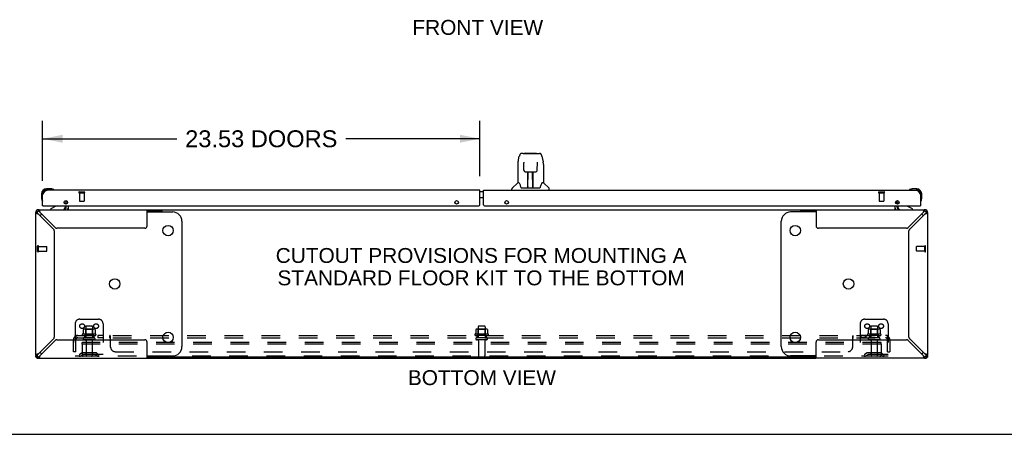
# Model space of a CAD drawing. Header units: inches. Extents: x 0 to 182, y 0 to 118.
# Tile 2 of 14: x 33 to 86, y 0 to 22. Entities that reach past the tile are written whole.
import ezdxf

# ---------------------------------------------------------------- set-up
doc = ezdxf.new("R2010")
doc.units = ezdxf.units.IN
doc.header["$LTSCALE"] = 10.005535
doc.header["$MEASUREMENT"] = 0
doc.linetypes.add('HIDDEN', pattern=[0.2, 0.1, -0.1])
doc.layers.get('0').update_dxf_attribs({"linetype": 'CONTINUOUS'})
for name, color, linetype in [('02___PRT_ALL_AXES', 7, 'CONTINUOUS'), ('DEFAULT_2', 8, 'HIDDEN'), ('DIMENSIONS', 7, 'CONTINUOUS')]:
    doc.layers.add(name, color=color, linetype=linetype)
doc.styles.get("Standard").update_dxf_attribs({"font": 'arial.ttf'})
doc.dimstyles.new('DIMSTYLE_2', dxfattribs={"dimtxt": 0.909594, "dimasz": 1.070111, "dimexe": 0.09, "dimexo": 0.07, "dimgap": 0.0425, "dimtad": 0, "dimtih": 1, "dimtoh": 1, "dimzin": 4, "dimdsep": 46, "dimtxsty": 'Standard', "dimblk": '_FILLED', "dimblk1": '_FILLED', "dimblk2": '_FILLED', "dimcen": 0.09, "dimazin": 1, "dimtfac": 1, "dimtdec": 3, "dimtofl": 0, "dimtmove": 0, "dimatfit": 3, "dimldrblk": '_FILLED', "dimfxl": 1, "dimtolj": 1, "dimtzin": 4, "dimarcsym": 0})

# ---------------------------------------------------------------- blocks, each defined once
blk = doc.blocks.new('_FILLED')
at = {"color": 0, "linetype": 'ByBlock'}
blk.add_solid([(0, 0), (-1, 0.2), (-1, -0.2)], dxfattribs=at)
blk = doc.blocks.new('*D2')
at = {"layer": 'DIMENSIONS', "color": 2, "linetype": 'Continuous'}
for p, q in [((34.381, 13.656), (34.381, 16.876)), ((57.912, 13.902), (57.912, 16.876)), ((34.381, 15.913), (41.601, 15.913)), ((57.912, 15.913), (50.693, 15.913))]:
    blk.add_line(p, q, dxfattribs=at)
at = {"layer": 'DIMENSIONS', "color": 2, "linetype": 'Continuous', "xscale": 1.0701107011, "yscale": 1.0701107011, "zscale": 1.0701107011, "rotation": 180}
blk.add_blockref('_FILLED', (34.381, 15.913), dxfattribs=at)
at = {"layer": 'DIMENSIONS', "color": 2, "linetype": 'Continuous', "xscale": 1.0701107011, "yscale": 1.0701107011, "zscale": 1.0701107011}
blk.add_blockref('_FILLED', (57.912, 15.913), dxfattribs=at)
at = {"layer": 'DIMENSIONS', "color": 2, "linetype": 'Continuous', "insert": (46.147, 16.368), "char_height": 0.90959, "width": 8.18297, "attachment_point": 2, "line_spacing_factor": 0.9}
blk.add_mtext('23.53 DOORS', dxfattribs=at)

msp = doc.modelspace()

# ---------------------------------------------------------------- linework, layer by layer
at = {"color": 7, "linetype": 'Continuous'}
for p, q in [((59.968, 14.662), (60.033, 14.967)), ((60.237, 15.122), (60.157, 15.122)), ((60.238, 15.122), (61.045, 15.122)), ((60.243, 15.122), (60.242, 15.122)), ((60.348, 15.134), (60.935, 15.134)), ((61.046, 15.122), (61.126, 15.122)), ((61.25, 14.967), (61.315, 14.662)), ((59.952, 14.519), (59.952, 13.547)), ((60.275, 14.61), (60.255, 14.61)), ((60.274, 14.646), (60.274, 14.643)), ((60.274, 14.643), (60.274, 14.638)), ((60.274, 14.638), (60.275, 14.63)), ((60.275, 14.63), (60.275, 14.621)), ((60.277, 14.499), (60.275, 14.621)), ((60.282, 14.215), (60.277, 14.499)), ((61.001, 14.215), (61.008, 14.627)), ((61.008, 14.636), (61.009, 14.641)), ((61.008, 14.627), (61.008, 14.636)), ((61.028, 14.61), (61.008, 14.61)), ((61.33, 14.518), (61.33, 13.547)), ((60.362, 14.138), (60.482, 14.138)), ((60.492, 13.291), (60.507, 14.138)), ((60.5, 13.723), (60.5, 14.138)), ((60.506, 14.075), (60.5, 14.075)), ((60.503, 13.913), (60.5, 13.913)), ((60.503, 13.901), (60.5, 13.901)), ((60.518, 14.139), (60.764, 14.139)), ((60.767, 13.271), (60.752, 14.139)), ((60.753, 14.075), (60.783, 14.075)), ((60.756, 14.139), (60.756, 14.075)), ((60.783, 13.913), (60.756, 13.913)), ((60.783, 13.901), (60.756, 13.901)), ((60.783, 13.271), (60.783, 14.138)), ((60.801, 14.138), (60.921, 14.138)), ((59.947, 13.541), (59.649, 13.244)), ((60.025, 13.547), (59.952, 13.547)), ((60.12, 13.295), (60.126, 13.287)), ((60.156, 13.271), (61.127, 13.271)), ((60.493, 13.343), (60.493, 13.317)), ((60.5, 13.271), (60.5, 13.276)), ((60.76, 13.673), (60.783, 13.673)), ((60.783, 13.669), (60.76, 13.669)), ((60.767, 13.317), (60.766, 13.343)), ((61.33, 13.547), (61.257, 13.547)), ((61.336, 13.541), (61.634, 13.244)), ((34.321, 12.95), (34.321, 12.694)), ((34.381, 12.95), (34.381, 12.907)), ((34.841, 13.213), (34.584, 13.213)), ((34.628, 13.153), (34.584, 13.153)), ((34.878, 13.21), (34.841, 13.213)), ((34.976, 13.167), (34.976, 13.167)), ((58.1, 13.049), (57.912, 13.049)), ((58.1, 12.729), (57.912, 12.729)), ((59.637, 13.153), (59.637, 13.216)), ((61.645, 13.153), (61.645, 13.216)), ((81.039, 13.167), (81.038, 13.167)), ((81.043, 13.168), (81.039, 13.167)), ((81.134, 13.21), (81.172, 13.213)), ((81.428, 13.213), (81.172, 13.213)), ((81.428, 13.153), (81.385, 13.153)), ((81.631, 12.907), (81.631, 12.95)), ((81.691, 12.694), (81.691, 12.95)), ((34.321, 12.694), (34.324, 12.656)), ((34.366, 12.565), (34.367, 12.561)), ((34.367, 12.561), (34.367, 12.56)), ((34.401, 12.299), (34.381, 12.299)), ((35.061, 12.272), (34.823, 12.134)), ((35.537, 12.489), (35.581, 12.446)), ((35.61, 12.299), (35.61, 12.252)), ((35.756, 12.299), (35.756, 12.124)), ((80.256, 12.124), (80.256, 12.299)), ((80.402, 12.299), (80.402, 12.252)), ((80.475, 12.489), (80.431, 12.446)), ((81.189, 12.134), (80.951, 12.272)), ((81.611, 12.299), (81.631, 12.299)), ((81.645, 12.558), (81.645, 12.559)), ((34.081, 11.94), (34.006, 11.94)), ((34.052, 12.05), (34.105, 11.997)), ((34.161, 12.095), (34.161, 12.02)), ((34.823, 12.095), (34.823, 12.134)), ((35.731, 12.103), (35.727, 12.099)), ((35.734, 12.107), (35.731, 12.103)), ((35.737, 12.112), (35.734, 12.107)), ((35.74, 12.116), (35.737, 12.112)), ((40.819, 12.02), (40.006, 12.02)), ((40.006, 11.97), (41.379, 11.97)), ((40.819, 11.97), (40.819, 12.095)), ((40.819, 12.095), (75.194, 12.095)), ((76.006, 11.97), (74.634, 11.97)), ((75.194, 11.97), (75.194, 12.095)), ((75.194, 12.02), (75.986, 12.02)), ((81.189, 12.095), (81.189, 12.134)), ((81.851, 12.02), (81.851, 12.095)), ((81.961, 12.05), (81.908, 11.997)), ((82.006, 11.94), (81.931, 11.94)), ((41.879, 11.47), (41.879, 4.72)), ((74.134, 4.72), (74.134, 11.47)), ((34.006, 4.25), (34.081, 4.25)), ((81.931, 4.25), (82.006, 4.25)), ((34.046, 4.147), (34.006, 4.147)), ((34.052, 4.141), (34.105, 4.194)), ((34.11, 4.104), (34.11, 4.095)), ((34.161, 4.17), (34.161, 4.095)), ((40.006, 4.22), (41.379, 4.22)), ((40.026, 4.17), (40.819, 4.17)), ((40.819, 4.095), (40.819, 4.22)), ((75.194, 4.147), (40.819, 4.147)), ((76.006, 4.22), (74.634, 4.22)), ((75.194, 4.095), (75.194, 4.22)), ((75.194, 4.17), (76.006, 4.17)), ((81.851, 4.095), (81.851, 4.17)), ((81.902, 4.104), (81.902, 4.095)), ((81.961, 4.141), (81.908, 4.194)), ((81.967, 4.147), (82.006, 4.147)), ((0, 0), (181.919, 0))]:
    msp.add_line(p, q, dxfattribs=at)
at = {"color": 3, "linetype": 'Continuous'}
for p, q in [((34.381, 12.299), (34.381, 12.907)), ((57.912, 13.153), (34.628, 13.153)), ((57.912, 12.362), (57.912, 13.153)), ((58.1, 12.362), (58.1, 13.153)), ((58.1, 13.153), (81.385, 13.153)), ((81.631, 12.907), (81.631, 12.299)), ((34.401, 12.299), (57.85, 12.299)), ((35.652, 12.396), (35.652, 12.579)), ((35.652, 12.238), (35.652, 12.299)), ((58.162, 12.299), (81.611, 12.299)), ((80.36, 12.579), (80.36, 12.396)), ((80.36, 12.299), (80.36, 12.238)), ((34.006, 4.25), (34.006, 11.94)), ((34.161, 12.095), (40.006, 12.095)), ((34.97, 11.047), (34.161, 11.855)), ((34.246, 11.94), (35.055, 11.132)), ((40.006, 11.22), (40.006, 12.095)), ((40.026, 12.095), (40.819, 12.095)), ((75.194, 12.095), (81.851, 12.095)), ((76.006, 12.095), (76.006, 11.22)), ((80.958, 11.132), (81.766, 11.94)), ((81.851, 11.855), (81.043, 11.047)), ((82.006, 11.94), (82.006, 4.25)), ((35.006, 10.958), (35.006, 5.232)), ((39.881, 11.095), (35.143, 11.095)), ((80.869, 11.095), (76.131, 11.095)), ((81.006, 5.232), (81.006, 10.958)), ((34.161, 4.335), (34.97, 5.144)), ((35.055, 5.059), (34.246, 4.25)), ((35.143, 5.095), (39.881, 5.095)), ((40.006, 4.095), (40.006, 4.97)), ((76.006, 4.095), (76.006, 4.97)), ((76.131, 5.095), (80.869, 5.095)), ((81.766, 4.25), (80.958, 5.059)), ((81.043, 5.144), (81.851, 4.335)), ((34.006, 4.147), (34.006, 4.21)), ((34.14, 4.095), (34.11, 4.095)), ((34.161, 4.095), (75.986, 4.095)), ((81.851, 4.095), (76.006, 4.095)), ((81.902, 4.095), (81.872, 4.095)), ((82.006, 4.21), (82.006, 4.147))]:
    msp.add_line(p, q, dxfattribs=at)
at = {"color": 7, "linetype": 'Continuous'}
for points in [[(60.157, 15.122), (60.153, 15.122), (60.137, 15.12), (60.122, 15.115), (60.109, 15.108), (60.096, 15.1), (60.085, 15.09), (60.076, 15.079), (60.068, 15.066), (60.06, 15.053), (60.054, 15.038), (60.047, 15.022), (60.042, 15.003), (60.036, 14.982), (60.033, 14.967)], [(61.227, 15.044), (61.221, 15.057), (61.214, 15.068), (61.207, 15.079), (61.198, 15.089), (61.189, 15.098), (61.178, 15.106), (61.167, 15.112), (61.154, 15.117), (61.141, 15.121), (61.126, 15.122)], [(61.25, 14.967), (61.247, 14.979), (61.243, 14.998), (61.238, 15.015), (61.232, 15.031), (61.227, 15.044)], [(59.968, 14.662), (59.962, 14.63), (59.956, 14.588), (59.953, 14.546), (59.952, 14.519)], [(60.274, 14.65), (60.274, 14.651), (60.274, 14.651), (60.274, 14.65), (60.274, 14.65), (60.274, 14.649), (60.274, 14.647), (60.274, 14.646)], [(61.009, 14.641), (61.009, 14.645), (61.009, 14.646), (61.009, 14.648), (61.009, 14.649), (61.009, 14.65), (61.009, 14.65), (61.009, 14.651)], [(61.33, 14.518), (61.33, 14.546), (61.327, 14.589), (61.321, 14.631), (61.315, 14.662)], [(60.282, 14.215), (60.283, 14.203), (60.286, 14.191), (60.292, 14.179), (60.299, 14.168), (60.308, 14.158), (60.318, 14.15), (60.33, 14.144), (60.342, 14.14), (60.354, 14.138), (60.361, 14.138)], [(60.482, 14.138), (60.485, 14.138), (60.494, 14.138), (60.503, 14.138), (60.512, 14.139), (60.518, 14.139)], [(60.764, 14.139), (60.773, 14.138), (60.781, 14.138), (60.79, 14.138), (60.798, 14.138), (60.801, 14.138)], [(60.922, 14.138), (60.93, 14.138), (60.943, 14.14), (60.955, 14.145), (60.966, 14.151), (60.976, 14.159), (60.985, 14.169), (60.992, 14.18), (60.997, 14.192), (61, 14.205), (61.001, 14.215)], [(60.022, 13.547), (60.028, 13.537), (60.041, 13.509), (60.056, 13.474), (60.072, 13.431), (60.088, 13.383), (60.103, 13.335)], [(60.103, 13.335), (60.105, 13.327), (60.11, 13.314), (60.115, 13.304), (60.12, 13.295)], [(60.126, 13.287), (60.132, 13.281), (60.138, 13.276), (60.146, 13.273), (60.154, 13.272), (60.155, 13.271)], [(61.128, 13.271), (61.129, 13.271), (61.137, 13.273), (61.144, 13.276), (61.151, 13.281)], [(61.151, 13.281), (61.157, 13.287), (61.162, 13.294)], [(61.162, 13.294), (61.168, 13.303), (61.172, 13.314), (61.177, 13.327), (61.18, 13.335)], [(61.18, 13.335), (61.194, 13.381), (61.21, 13.429), (61.226, 13.472), (61.241, 13.508), (61.255, 13.537), (61.261, 13.547)], [(34.976, 13.167), (34.974, 13.167), (34.973, 13.167), (34.969, 13.168)], [(81.038, 13.167), (81.036, 13.167), (81.036, 13.167)], [(34.367, 12.56), (34.368, 12.559), (34.368, 12.558)], [(81.645, 12.559), (81.645, 12.56), (81.645, 12.561), (81.646, 12.565)], [(34.081, 11.94), (34.082, 11.932), (34.085, 11.923), (34.09, 11.915), (34.096, 11.906), (34.105, 11.898), (34.114, 11.889), (34.125, 11.881), (34.136, 11.872), (34.149, 11.864), (34.161, 11.855)], [(34.246, 11.94), (34.238, 11.953), (34.229, 11.965), (34.221, 11.977), (34.212, 11.987), (34.204, 11.997), (34.195, 12.005), (34.187, 12.012), (34.178, 12.016), (34.17, 12.019), (34.161, 12.02)], [(35.727, 12.099), (35.724, 12.096), (35.724, 12.096)], [(35.751, 12.124), (35.747, 12.123), (35.743, 12.12), (35.74, 12.116)], [(35.756, 12.124), (35.751, 12.124), (35.747, 12.123), (35.743, 12.12)], [(80.256, 12.124), (80.261, 12.124), (80.265, 12.123), (80.269, 12.12), (80.273, 12.116), (80.276, 12.112), (80.279, 12.107), (80.282, 12.103), (80.285, 12.099), (80.289, 12.096)], [(81.851, 12.02), (81.843, 12.019), (81.834, 12.016), (81.826, 12.012), (81.817, 12.005), (81.809, 11.997), (81.8, 11.987), (81.792, 11.977), (81.783, 11.965), (81.775, 11.953), (81.766, 11.94)], [(81.851, 11.855), (81.864, 11.864), (81.876, 11.872), (81.887, 11.881), (81.898, 11.889), (81.908, 11.898), (81.916, 11.906), (81.922, 11.915), (81.927, 11.923), (81.93, 11.932), (81.931, 11.94)], [(34.161, 4.335), (34.149, 4.327), (34.136, 4.318), (34.125, 4.31), (34.114, 4.301), (34.105, 4.293), (34.096, 4.284), (34.09, 4.276), (34.085, 4.267), (34.082, 4.259), (34.081, 4.25)], [(34.161, 4.17), (34.17, 4.171), (34.178, 4.174), (34.187, 4.179), (34.195, 4.186), (34.204, 4.194), (34.212, 4.203), (34.221, 4.214), (34.229, 4.226), (34.238, 4.238), (34.246, 4.25)], [(81.766, 4.25), (81.775, 4.238), (81.783, 4.226), (81.792, 4.214), (81.8, 4.203), (81.809, 4.194), (81.817, 4.186), (81.826, 4.179), (81.834, 4.174), (81.843, 4.171), (81.851, 4.17)], [(81.931, 4.25), (81.93, 4.259), (81.927, 4.267), (81.922, 4.276), (81.916, 4.284), (81.908, 4.293), (81.898, 4.301), (81.887, 4.31), (81.876, 4.318), (81.864, 4.327), (81.851, 4.335)]]:
    msp.add_lwpolyline(points, dxfattribs=at)
at = {"color": 3, "linetype": 'Continuous'}
for points in [[(34.381, 12.907), (34.391, 12.923), (34.402, 12.939), (34.412, 12.955), (34.422, 12.971), (34.433, 12.986), (34.443, 13.001), (34.453, 13.016), (34.463, 13.03), (34.474, 13.044), (34.484, 13.057), (34.494, 13.069), (34.504, 13.081), (34.515, 13.092), (34.525, 13.102), (34.535, 13.112), (34.545, 13.12), (34.556, 13.128), (34.566, 13.135), (34.576, 13.14), (34.587, 13.145), (34.597, 13.149), (34.607, 13.151), (34.617, 13.153), (34.628, 13.153)], [(81.385, 13.153), (81.395, 13.153), (81.405, 13.151), (81.415, 13.149), (81.426, 13.145), (81.436, 13.14), (81.446, 13.135), (81.457, 13.128), (81.467, 13.12), (81.477, 13.112), (81.487, 13.102), (81.498, 13.092), (81.508, 13.081), (81.518, 13.069), (81.528, 13.057), (81.539, 13.044), (81.549, 13.03), (81.559, 13.016), (81.57, 13.001), (81.58, 12.986), (81.59, 12.971), (81.6, 12.955), (81.611, 12.939), (81.621, 12.923), (81.631, 12.907)], [(34.006, 11.94), (34.008, 11.932), (34.014, 11.923), (34.023, 11.915), (34.036, 11.906), (34.052, 11.898), (34.07, 11.889)], [(34.07, 11.889), (34.091, 11.881), (34.113, 11.872), (34.137, 11.864), (34.161, 11.855)], [(34.221, 12.011), (34.212, 12.031), (34.204, 12.05), (34.195, 12.066), (34.187, 12.078), (34.178, 12.088), (34.17, 12.093), (34.161, 12.095)], [(34.246, 11.94), (34.238, 11.965), (34.229, 11.988), (34.221, 12.011)], [(81.8, 12.031), (81.792, 12.011), (81.783, 11.988), (81.775, 11.965), (81.766, 11.94)], [(81.851, 12.095), (81.843, 12.093), (81.834, 12.088), (81.826, 12.078), (81.817, 12.066), (81.809, 12.05), (81.8, 12.031)], [(81.851, 11.855), (81.875, 11.864), (81.899, 11.872), (81.922, 11.881)], [(81.922, 11.881), (81.942, 11.889), (81.961, 11.898), (81.977, 11.906), (81.989, 11.915), (81.999, 11.923), (82.004, 11.932), (82.006, 11.94)], [(34.091, 4.31), (34.07, 4.301), (34.052, 4.293), (34.036, 4.284), (34.023, 4.276), (34.014, 4.267), (34.008, 4.259), (34.006, 4.25)], [(34.161, 4.335), (34.137, 4.327), (34.113, 4.318), (34.091, 4.31)], [(34.212, 4.159), (34.221, 4.18), (34.229, 4.202), (34.238, 4.226), (34.246, 4.25)], [(81.766, 4.25), (81.775, 4.226), (81.783, 4.202), (81.792, 4.18)], [(81.942, 4.301), (81.922, 4.31), (81.899, 4.318), (81.875, 4.327), (81.851, 4.335)], [(82.006, 4.25), (82.004, 4.259), (81.999, 4.267), (81.989, 4.276), (81.977, 4.284), (81.961, 4.293), (81.942, 4.301)], [(34.161, 4.095), (34.17, 4.097), (34.178, 4.103), (34.187, 4.112), (34.195, 4.125), (34.204, 4.141), (34.212, 4.159)], [(81.792, 4.18), (81.8, 4.159), (81.809, 4.141), (81.817, 4.125), (81.826, 4.112), (81.834, 4.103), (81.843, 4.097), (81.851, 4.095)]]:
    msp.add_lwpolyline(points, dxfattribs=at)
for centre in [(35.631, 12.487), (56.662, 12.487), (59.35, 12.487), (80.381, 12.487)]:
    msp.add_circle(centre, 0.094, dxfattribs=at)
at = {"color": 7, "linetype": 'Continuous'}
for centre in [(41.129, 10.97), (74.884, 10.97), (38.259, 8.095), (77.753, 8.095), (41.129, 5.22), (74.884, 5.22)]:
    msp.add_circle(centre, 0.281, dxfattribs=at)
for centre, radius, start, end in [((60.348, 15.114), 0.0197, 90, 156.393), ((60.935, 15.114), 0.0197, 23.607, 90), ((59.961, 13.527), 0.0197, 90, 135), ((60.512, 13.291), 0.0197, 179, 270), ((60.512, 13.291), 0.0197, 260.739, 269.9232), ((60.747, 13.291), 0.0197, 270, 1), ((60.747, 13.291), 0.0197, 270.0771, 272.6469), ((61.322, 13.527), 0.0197, 45, 90), ((34.584, 12.95), 0.263, 90, 180), ((34.584, 12.95), 0.203, 90, 180), ((34.841, 12.963), 0.25, 59.1101, 90), ((34.961, 13.168), 0.015, 270, 353.6204), ((34.961, 13.165), 0.015, 6.3796, 59.1101), ((59.677, 13.216), 0.0394, 135, 180), ((61.606, 13.216), 0.0394, 0, 45), ((81.051, 13.165), 0.015, 120.8899, 173.6204), ((81.051, 13.168), 0.015, 186.3796, 270), ((81.172, 12.963), 0.25, 90, 120.8899), ((81.428, 12.95), 0.263, 0, 90), ((81.428, 12.95), 0.203, 0, 90), ((34.571, 12.694), 0.25, 180, 210.8899), ((34.369, 12.573), 0.015, 210.8899, 263.6204), ((34.366, 12.573), 0.015, 276.3796, 360), ((35.011, 12.359), 0.1, 300.092, 323.4532), ((35.453, 12.252), 0.157, 270, 360), ((35.51, 12.375), 0.1, 12.3893, 45), ((80.559, 12.252), 0.157, 180, 270), ((80.502, 12.375), 0.1, 135, 167.6107), ((81.001, 12.359), 0.1, 216.5468, 239.908), ((81.646, 12.573), 0.015, 180, 263.6204), ((81.643, 12.573), 0.015, 276.3796, 329.1101), ((81.441, 12.694), 0.25, 329.1101, 360), ((34.161, 11.94), 0.08, 90, 180), ((34.634, 11.47), 0.5, 128.3209, 142.1398), ((35.51, 12.238), 0.246, 324.6801, 344.6342), ((41.379, 11.47), 0.5, 0, 90), ((74.634, 11.47), 0.5, 90, 180), ((80.503, 12.238), 0.246, 195.3658, 215.3199), ((81.378, 11.47), 0.5, 37.8602, 51.6791), ((81.851, 11.94), 0.08, 0, 90), ((34.161, 4.25), 0.08, 180, 270), ((34.634, 4.72), 0.5, 217.8602, 231.6791), ((41.379, 4.72), 0.5, 270, 360), ((74.634, 4.72), 0.5, 180, 270), ((81.378, 4.72), 0.5, 308.3209, 322.1398), ((81.851, 4.25), 0.08, 270, 360)]:
    msp.add_arc(centre, radius, start, end, dxfattribs=at)
at = {"color": 3, "linetype": 'Continuous'}
for centre, radius, start, end in [((34.628, 12.907), 0.246, 90, 180), ((81.385, 12.907), 0.246, 0, 90), ((34.401, 12.319), 0.02, 180, 270), ((35.51, 12.238), 0.142, 270, 360), ((57.85, 12.362), 0.0625, 270, 360), ((58.162, 12.362), 0.0625, 180, 270), ((80.503, 12.238), 0.142, 180, 266.2508), ((81.611, 12.319), 0.02, 270, 360), ((34.161, 11.94), 0.155, 90, 180), ((81.851, 11.94), 0.155, 0, 90), ((35.143, 11.22), 0.125, 225, 270), ((39.881, 11.22), 0.125, 270, 360), ((76.131, 11.22), 0.125, 180, 270), ((80.869, 11.22), 0.125, 270, 315), ((34.881, 10.958), 0.125, 0, 45), ((81.131, 10.958), 0.125, 135, 180), ((34.881, 5.232), 0.125, 315, 360), ((35.143, 4.97), 0.125, 90, 135), ((39.881, 4.97), 0.125, 0, 90), ((76.131, 4.97), 0.125, 90, 180), ((80.869, 4.97), 0.125, 45, 90), ((81.131, 5.232), 0.125, 180, 225), ((34.161, 4.25), 0.155, 180, 270), ((81.851, 4.25), 0.155, 270, 360)]:
    msp.add_arc(centre, radius, start, end, dxfattribs=at)
at = {"color": 7, "linetype": 'Continuous'}
for centre, start_param, end_param in [((60.492, 13.311), -2.940151, -2.835574), ((60.767, 13.311), -3.447611, -3.141593)]:
    msp.add_ellipse(centre, major_axis=(0, 0.0394), ratio=1, start_param=start_param, end_param=end_param, dxfattribs=at)
at = {"layer": '02___PRT_ALL_AXES', "color": 8, "linetype": 'HIDDEN'}
for p, q in [((36.361, 13.006), (36.361, 12.559)), ((36.361, 13.006), (36.609, 13.006)), ((36.609, 13.006), (36.609, 12.559)), ((79.403, 13.006), (79.651, 13.006)), ((79.403, 13.006), (79.403, 12.559)), ((79.651, 13.006), (79.651, 12.559)), ((34.153, 9.867), (34.153, 10.115)), ((34.153, 10.115), (34.6, 10.115)), ((81.859, 10.115), (81.412, 10.115)), ((81.859, 9.867), (81.859, 10.115)), ((34.153, 9.867), (34.6, 9.867)), ((81.859, 9.867), (81.412, 9.867)), ((37.237, 5.394), (36.525, 5.394)), ((36.547, 5.324), (36.631, 5.324)), ((36.631, 5.324), (36.631, 5.199)), ((37.131, 5.324), (36.631, 5.324)), ((36.698, 5.794), (36.698, 5.199)), ((37.064, 5.794), (37.064, 5.199)), ((37.131, 5.324), (37.131, 5.199)), ((37.131, 5.324), (37.215, 5.324)), ((37.359, 5.324), (37.359, 5.199)), ((37.64, 5.324), (37.359, 5.324)), ((37.64, 5.324), (37.64, 5.199)), ((58.362, 5.394), (57.65, 5.394)), ((57.672, 5.324), (57.756, 5.324)), ((58.256, 5.324), (57.756, 5.324)), ((57.756, 5.324), (57.756, 5.199)), ((57.823, 5.794), (57.823, 5.199)), ((58.189, 5.794), (58.189, 5.199)), ((58.256, 5.324), (58.34, 5.324)), ((58.256, 5.324), (58.256, 5.199)), ((78.692, 5.324), (78.372, 5.324)), ((78.372, 5.324), (78.372, 5.199)), ((78.411, 5.324), (78.411, 5.199)), ((78.653, 5.324), (78.653, 5.199)), ((78.692, 5.324), (78.692, 5.199)), ((79.487, 5.394), (78.775, 5.394)), ((78.797, 5.324), (78.881, 5.324)), ((79.381, 5.324), (78.881, 5.324)), ((78.881, 5.324), (78.881, 5.199)), ((78.948, 5.794), (78.948, 5.199)), ((79.314, 5.794), (79.314, 5.199)), ((79.381, 5.324), (79.465, 5.324)), ((79.381, 5.324), (79.381, 5.199)), ((37.131, 5.199), (36.631, 5.199)), ((36.715, 5.031), (36.715, 4.229)), ((37.047, 5.031), (37.047, 4.229)), ((37.64, 5.199), (37.359, 5.199)), ((58.256, 5.199), (57.756, 5.199)), ((57.84, 5.031), (57.84, 4.229)), ((58.172, 5.031), (58.172, 4.229)), ((78.692, 5.199), (78.372, 5.199)), ((79.381, 5.199), (78.881, 5.199)), ((78.965, 5.031), (78.965, 4.229)), ((79.297, 5.031), (79.297, 4.229))]:
    msp.add_line(p, q, dxfattribs=at)
at = {"layer": '02___PRT_ALL_AXES', "color": 7, "linetype": 'Continuous'}
for start, end in [(175.1015, 175.5324), (170.8498, 171.1102)]:
    msp.add_arc((34.584, 12.95), 0.263, start, end, dxfattribs=at)
at = {"layer": '02___PRT_ALL_AXES', "color": 8, "linetype": 'HIDDEN'}
for centre, radius, start, end in [((36.547, 5.363), 0.0384, 124.4497, 270), ((36.881, 4.794), 0.698, 117.6814, 120.6631), ((36.881, 4.794), 0.698, 59.3369, 62.3186), ((37.215, 5.363), 0.0384, 270, 55.5503), ((57.672, 5.363), 0.0384, 124.4497, 270), ((58.006, 4.794), 0.698, 117.6814, 120.6631), ((58.006, 4.794), 0.698, 59.3369, 62.3186), ((58.34, 5.363), 0.0384, 270, 55.5503), ((78.797, 5.363), 0.0384, 124.4497, 270), ((79.131, 4.794), 0.698, 117.6814, 120.6631), ((79.131, 4.794), 0.698, 59.3369, 62.3186), ((79.465, 5.363), 0.0384, 270, 55.5503)]:
    msp.add_arc(centre, radius, start, end, dxfattribs=at)
at = {"layer": 'DEFAULT_2', "color": 8, "linetype": 'HIDDEN'}
for p, q in [((36.343, 13.049), (36.627, 13.049)), ((36.343, 13.006), (36.627, 13.006)), ((79.385, 13.049), (79.669, 13.049)), ((79.385, 13.006), (79.669, 13.006)), ((36.371, 12.549), (36.599, 12.549)), ((79.413, 12.549), (79.641, 12.549)), ((34.11, 9.849), (34.11, 10.133)), ((34.153, 9.849), (34.153, 10.133)), ((34.61, 9.877), (34.61, 10.105)), ((81.402, 9.877), (81.402, 10.105)), ((81.859, 9.849), (81.859, 10.133)), ((81.902, 9.849), (81.902, 10.133)), ((36.131, 5.949), (36.131, 4.199)), ((36.381, 6.199), (37.381, 6.199)), ((37.631, 5.949), (37.631, 4.199)), ((78.381, 5.949), (78.381, 4.199)), ((78.631, 6.199), (79.631, 6.199)), ((79.881, 5.949), (79.881, 4.199)), ((36.162, 5.199), (36.162, 5.324)), ((36.162, 5.324), (79.85, 5.324)), ((36.562, 5.639), (36.562, 5.421)), ((37.137, 5.66), (36.626, 5.66)), ((36.698, 5.64), (36.678, 5.66)), ((36.698, 5.344), (36.678, 5.324)), ((36.698, 5.344), (36.698, 5.64)), ((37.065, 5.64), (36.698, 5.64)), ((37.065, 5.344), (36.698, 5.344)), ((37.034, 5.824), (36.728, 5.824)), ((37.065, 5.64), (37.085, 5.66)), ((37.065, 5.344), (37.065, 5.64)), ((37.065, 5.344), (37.085, 5.324)), ((37.2, 5.639), (37.2, 5.421)), ((38.002, 5.199), (38.002, 5.324)), ((38.003, 5.324), (38.002, 5.324)), ((38.008, 5.322), (38.007, 5.323)), ((57.687, 5.639), (57.687, 5.421)), ((58.262, 5.66), (57.751, 5.66)), ((57.823, 5.64), (57.803, 5.66)), ((57.823, 5.344), (57.803, 5.324)), ((58.19, 5.64), (57.823, 5.64)), ((57.823, 5.344), (57.823, 5.64)), ((58.19, 5.344), (57.823, 5.344)), ((58.159, 5.824), (57.853, 5.824)), ((58.19, 5.64), (58.21, 5.66)), ((58.19, 5.344), (58.19, 5.64)), ((58.19, 5.344), (58.21, 5.324)), ((58.325, 5.639), (58.325, 5.421)), ((78.01, 5.199), (78.01, 5.324)), ((78.812, 5.639), (78.812, 5.421)), ((79.387, 5.66), (78.876, 5.66)), ((78.948, 5.64), (78.928, 5.66)), ((78.948, 5.344), (78.928, 5.324)), ((79.315, 5.64), (78.948, 5.64)), ((78.948, 5.344), (78.948, 5.64)), ((79.315, 5.344), (78.948, 5.344)), ((79.284, 5.824), (78.978, 5.824)), ((79.315, 5.64), (79.335, 5.66)), ((79.315, 5.344), (79.315, 5.64)), ((79.315, 5.344), (79.335, 5.324)), ((79.45, 5.639), (79.45, 5.421)), ((79.85, 5.199), (79.85, 5.324)), ((36.037, 4.449), (36.037, 5.087)), ((36.124, 5.27), (36.203, 5.174)), ((36.162, 5.199), (79.85, 5.199)), ((36.162, 4.449), (36.162, 5.087)), ((36.506, 4.845), (36.506, 4.949)), ((79.506, 4.949), (36.506, 4.949)), ((36.506, 4.845), (36.506, 4.259)), ((79.506, 4.845), (36.506, 4.845)), ((37.146, 5.093), (36.617, 5.093)), ((38.037, 5.174), (38.036, 5.173)), ((38.037, 4.699), (38.037, 5.27)), ((58.271, 5.093), (57.742, 5.093)), ((77.975, 4.699), (77.975, 5.27)), ((78.003, 5.196), (78.004, 5.197)), ((79.396, 5.093), (78.867, 5.093)), ((79.506, 4.845), (79.506, 4.949)), ((79.506, 4.845), (79.506, 4.259)), ((79.888, 5.27), (79.809, 5.174)), ((79.85, 4.449), (79.85, 5.087)), ((79.975, 5.087), (79.975, 4.449)), ((36.162, 4.449), (36.037, 4.449)), ((37.631, 4.303), (36.131, 4.303)), ((36.474, 4.372), (36.406, 4.323)), ((36.535, 4.287), (36.467, 4.239)), ((37.222, 4.393), (36.541, 4.393)), ((37.222, 4.289), (36.541, 4.289)), ((36.706, 4.393), (36.706, 4.289)), ((37.056, 4.393), (37.056, 4.289)), ((37.228, 4.287), (37.295, 4.239)), ((37.288, 4.372), (37.356, 4.323)), ((38.287, 4.449), (77.725, 4.449)), ((79.881, 4.303), (78.381, 4.303)), ((78.724, 4.372), (78.656, 4.323)), ((78.785, 4.287), (78.717, 4.239)), ((79.472, 4.393), (78.791, 4.393)), ((79.472, 4.289), (78.791, 4.289)), ((78.956, 4.393), (78.956, 4.289)), ((79.306, 4.393), (79.306, 4.289)), ((79.478, 4.287), (79.545, 4.239)), ((79.538, 4.372), (79.606, 4.323)), ((79.85, 4.449), (79.975, 4.449)), ((36.566, 4.199), (36.131, 4.199)), ((79.446, 4.199), (36.566, 4.199)), ((79.881, 4.199), (79.446, 4.199))]:
    msp.add_line(p, q, dxfattribs=at)
for points in [[(36.139, 5.295), (36.142, 5.302), (36.144, 5.305), (36.145, 5.308), (36.147, 5.311), (36.148, 5.314), (36.15, 5.317), (36.152, 5.319), (36.154, 5.321), (36.156, 5.322), (36.158, 5.323), (36.159, 5.324), (36.161, 5.324), (36.162, 5.324)], [(36.562, 5.421), (36.562, 5.42), (36.562, 5.418), (36.562, 5.417), (36.561, 5.417), (36.561, 5.416), (36.561, 5.415), (36.56, 5.415), (36.56, 5.414), (36.56, 5.414), (36.559, 5.414), (36.559, 5.413), (36.559, 5.413), (36.558, 5.413), (36.558, 5.413), (36.558, 5.412), (36.558, 5.412), (36.557, 5.412), (36.557, 5.412)], [(36.568, 5.648), (36.567, 5.647), (36.565, 5.646), (36.564, 5.645), (36.563, 5.644), (36.563, 5.642), (36.562, 5.64), (36.562, 5.639)], [(37.194, 5.648), (37.196, 5.647), (37.197, 5.646), (37.198, 5.645), (37.199, 5.644), (37.2, 5.642), (37.2, 5.64), (37.2, 5.639)], [(37.205, 5.412), (37.205, 5.412), (37.205, 5.412), (37.205, 5.412), (37.204, 5.413), (37.204, 5.413), (37.204, 5.413), (37.203, 5.413), (37.203, 5.414), (37.203, 5.414), (37.202, 5.414), (37.202, 5.415), (37.202, 5.415), (37.201, 5.416), (37.201, 5.417), (37.201, 5.417), (37.2, 5.418), (37.2, 5.42), (37.2, 5.421)], [(38.017, 5.311), (38.016, 5.314), (38.014, 5.317), (38.012, 5.319), (38.01, 5.321), (38.008, 5.322), (38.007, 5.323), (38.005, 5.324), (38.003, 5.324), (38.002, 5.324)], [(38.02, 5.305), (38.019, 5.308), (38.017, 5.311), (38.016, 5.314), (38.014, 5.317), (38.012, 5.319)], [(38.023, 5.298), (38.022, 5.302), (38.02, 5.305)], [(57.687, 5.421), (57.687, 5.42), (57.687, 5.418), (57.687, 5.417), (57.686, 5.417), (57.686, 5.416), (57.686, 5.415), (57.685, 5.415), (57.685, 5.414), (57.685, 5.414), (57.684, 5.414), (57.684, 5.413), (57.684, 5.413), (57.683, 5.413), (57.683, 5.413), (57.683, 5.412), (57.683, 5.412), (57.682, 5.412), (57.682, 5.412)], [(57.693, 5.648), (57.692, 5.647), (57.69, 5.646), (57.689, 5.645), (57.688, 5.644), (57.688, 5.642), (57.687, 5.64), (57.687, 5.639)], [(58.319, 5.648), (58.321, 5.647), (58.322, 5.646), (58.323, 5.645), (58.324, 5.644), (58.325, 5.642), (58.325, 5.64), (58.325, 5.639)], [(58.33, 5.412), (58.33, 5.412), (58.33, 5.412), (58.33, 5.412), (58.329, 5.413), (58.329, 5.413), (58.329, 5.413), (58.328, 5.413), (58.328, 5.414), (58.328, 5.414), (58.327, 5.414), (58.327, 5.415), (58.327, 5.415), (58.326, 5.416), (58.326, 5.417), (58.326, 5.417), (58.325, 5.418), (58.325, 5.42), (58.325, 5.421)], [(77.986, 5.291), (77.989, 5.298), (77.99, 5.302), (77.992, 5.305)], [(77.992, 5.305), (77.993, 5.308), (77.995, 5.311), (77.997, 5.314)], [(77.995, 5.311), (77.997, 5.314), (77.998, 5.317), (78, 5.319), (78.002, 5.321), (78.004, 5.322), (78.006, 5.323), (78.007, 5.324), (78.009, 5.324), (78.01, 5.324)], [(77.998, 5.317), (78, 5.319), (78.002, 5.321), (78.004, 5.322)], [(78.006, 5.323), (78.007, 5.324), (78.009, 5.324), (78.01, 5.324)], [(78.812, 5.421), (78.812, 5.42), (78.812, 5.418), (78.812, 5.417), (78.811, 5.417), (78.811, 5.416), (78.811, 5.415), (78.81, 5.415), (78.81, 5.414), (78.81, 5.414), (78.809, 5.414), (78.809, 5.413), (78.809, 5.413), (78.808, 5.413), (78.808, 5.413), (78.808, 5.412), (78.808, 5.412), (78.807, 5.412), (78.807, 5.412)], [(78.818, 5.648), (78.817, 5.647), (78.815, 5.646), (78.814, 5.645), (78.813, 5.644), (78.813, 5.642), (78.812, 5.64), (78.812, 5.639)], [(79.444, 5.648), (79.446, 5.647), (79.447, 5.646), (79.448, 5.645), (79.449, 5.644), (79.45, 5.642), (79.45, 5.64), (79.45, 5.639)], [(79.455, 5.412), (79.455, 5.412), (79.455, 5.412), (79.455, 5.412), (79.454, 5.413), (79.454, 5.413), (79.454, 5.413), (79.453, 5.413), (79.453, 5.414), (79.453, 5.414), (79.452, 5.414), (79.452, 5.415), (79.452, 5.415), (79.451, 5.416), (79.451, 5.417), (79.451, 5.417), (79.45, 5.418), (79.45, 5.42), (79.45, 5.421)], [(79.87, 5.302), (79.869, 5.305), (79.867, 5.308), (79.866, 5.311), (79.864, 5.314), (79.862, 5.317), (79.86, 5.319), (79.858, 5.321), (79.857, 5.322), (79.855, 5.323), (79.853, 5.324), (79.851, 5.324), (79.85, 5.324)], [(79.888, 5.27), (79.886, 5.272), (79.884, 5.275), (79.882, 5.277), (79.88, 5.281), (79.878, 5.284), (79.877, 5.287), (79.875, 5.291), (79.873, 5.295), (79.87, 5.302)], [(36.124, 5.27), (36.126, 5.272), (36.128, 5.275), (36.13, 5.277), (36.132, 5.281), (36.134, 5.284), (36.136, 5.287), (36.137, 5.291), (36.139, 5.295)], [(36.162, 5.259), (36.162, 5.259), (36.162, 5.259), (36.162, 5.259), (36.162, 5.259), (36.162, 5.259), (36.162, 5.259), (36.162, 5.258), (36.162, 5.258), (36.162, 5.257), (36.162, 5.257), (36.162, 5.256)], [(36.185, 5.195), (36.185, 5.195), (36.185, 5.195), (36.185, 5.196), (36.185, 5.196), (36.185, 5.196), (36.185, 5.197), (36.184, 5.197), (36.184, 5.198), (36.184, 5.198), (36.183, 5.199), (36.183, 5.199), (36.183, 5.2), (36.182, 5.2), (36.182, 5.201), (36.182, 5.201), (36.181, 5.202), (36.181, 5.203), (36.181, 5.203), (36.18, 5.204), (36.18, 5.205), (36.18, 5.205), (36.179, 5.206), (36.179, 5.207), (36.179, 5.207), (36.178, 5.208), (36.178, 5.209), (36.178, 5.21), (36.177, 5.21), (36.177, 5.211), (36.177, 5.212), (36.176, 5.213), (36.176, 5.214), (36.176, 5.214), (36.175, 5.215), (36.175, 5.216), (36.174, 5.217), (36.174, 5.218), (36.174, 5.219), (36.173, 5.219), (36.173, 5.22), (36.173, 5.221), (36.172, 5.222), (36.172, 5.223), (36.172, 5.224), (36.171, 5.225), (36.171, 5.226), (36.171, 5.227), (36.17, 5.228), (36.17, 5.229), (36.169, 5.23), (36.169, 5.231), (36.169, 5.232), (36.168, 5.233), (36.168, 5.234), (36.168, 5.236), (36.167, 5.237), (36.167, 5.238), (36.167, 5.239), (36.166, 5.24), (36.166, 5.241), (36.166, 5.242), (36.166, 5.243), (36.165, 5.244), (36.165, 5.245), (36.165, 5.246), (36.165, 5.247), (36.164, 5.248), (36.164, 5.249), (36.164, 5.25), (36.164, 5.251), (36.164, 5.251), (36.163, 5.252), (36.163, 5.253), (36.163, 5.254), (36.163, 5.255), (36.163, 5.256), (36.163, 5.257), (36.163, 5.257), (36.162, 5.258), (36.162, 5.258), (36.162, 5.259), (36.162, 5.259)], [(36.19, 5.181), (36.186, 5.185), (36.184, 5.187), (36.182, 5.189), (36.179, 5.191), (36.177, 5.193), (36.175, 5.194), (36.172, 5.196), (36.17, 5.197), (36.168, 5.198), (36.166, 5.199), (36.164, 5.199), (36.162, 5.199)], [(36.183, 5.199), (36.183, 5.199), (36.183, 5.198), (36.184, 5.198), (36.184, 5.197), (36.184, 5.197), (36.185, 5.196), (36.185, 5.196), (36.185, 5.196), (36.185, 5.196), (36.185, 5.195), (36.185, 5.195), (36.185, 5.195)], [(36.203, 5.174), (36.203, 5.173), (36.202, 5.173), (36.201, 5.173), (36.2, 5.174), (36.199, 5.174), (36.198, 5.175), (36.196, 5.176), (36.195, 5.177), (36.193, 5.178), (36.192, 5.18), (36.19, 5.181)], [(38.012, 5.193), (38.011, 5.194), (38.009, 5.196), (38.008, 5.197), (38.006, 5.198), (38.005, 5.199), (38.003, 5.199), (38.002, 5.199)], [(38.005, 5.199), (38.003, 5.199), (38.002, 5.199)], [(38.018, 5.185), (38.015, 5.189), (38.014, 5.191), (38.012, 5.193), (38.011, 5.194), (38.009, 5.196), (38.008, 5.197), (38.006, 5.198)], [(38.028, 5.175), (38.026, 5.176), (38.025, 5.177), (38.023, 5.178), (38.022, 5.18), (38.02, 5.181), (38.019, 5.183), (38.018, 5.185)], [(38.037, 5.174), (38.036, 5.173), (38.034, 5.173), (38.032, 5.173), (38.031, 5.174), (38.029, 5.174), (38.028, 5.175), (38.026, 5.176), (38.025, 5.177), (38.023, 5.178), (38.022, 5.18), (38.02, 5.181), (38.019, 5.183)], [(38.033, 5.277), (38.031, 5.281), (38.03, 5.284), (38.028, 5.287), (38.026, 5.291), (38.023, 5.298)], [(38.037, 5.27), (38.036, 5.272), (38.034, 5.275), (38.033, 5.277), (38.031, 5.281)], [(38.034, 5.173), (38.032, 5.173), (38.031, 5.174)], [(38.037, 5.27), (38.036, 5.272), (38.034, 5.275)], [(77.975, 5.27), (77.976, 5.272), (77.978, 5.275), (77.98, 5.277), (77.981, 5.281), (77.983, 5.284), (77.984, 5.287), (77.986, 5.291)], [(77.975, 5.27), (77.976, 5.272), (77.978, 5.275), (77.98, 5.277), (77.981, 5.281)], [(77.975, 5.174), (77.977, 5.173), (77.978, 5.173), (77.98, 5.173), (77.982, 5.174), (77.983, 5.174), (77.985, 5.175), (77.986, 5.176), (77.988, 5.177), (77.989, 5.178), (77.991, 5.18), (77.992, 5.181), (77.993, 5.183), (77.995, 5.185), (77.997, 5.189)], [(77.975, 5.174), (77.977, 5.173), (77.978, 5.173), (77.98, 5.173), (77.982, 5.174), (77.983, 5.174), (77.985, 5.175), (77.986, 5.176), (77.988, 5.177), (77.989, 5.178), (77.991, 5.18), (77.992, 5.181), (77.993, 5.183)], [(77.997, 5.189), (77.999, 5.191), (78, 5.193), (78.002, 5.194)], [(78, 5.193), (78.002, 5.194), (78.003, 5.196), (78.004, 5.197), (78.006, 5.198), (78.007, 5.199), (78.009, 5.199), (78.01, 5.199)], [(78.006, 5.198), (78.007, 5.199), (78.009, 5.199), (78.01, 5.199)], [(79.809, 5.174), (79.81, 5.173), (79.81, 5.173), (79.811, 5.173), (79.812, 5.174), (79.813, 5.174), (79.815, 5.175), (79.816, 5.176), (79.817, 5.177), (79.819, 5.178), (79.821, 5.18), (79.822, 5.181), (79.826, 5.185)], [(79.826, 5.185), (79.828, 5.187), (79.831, 5.189), (79.833, 5.191), (79.835, 5.193), (79.838, 5.194), (79.84, 5.196), (79.842, 5.197), (79.844, 5.198), (79.846, 5.199), (79.848, 5.199), (79.85, 5.199)], [(79.85, 5.259), (79.85, 5.259), (79.85, 5.259), (79.85, 5.259), (79.85, 5.258), (79.85, 5.258), (79.85, 5.257), (79.85, 5.257), (79.85, 5.256), (79.85, 5.256), (79.849, 5.255), (79.849, 5.255), (79.849, 5.254), (79.849, 5.253), (79.849, 5.253), (79.849, 5.252), (79.849, 5.251), (79.849, 5.251), (79.848, 5.25), (79.848, 5.249), (79.848, 5.249), (79.848, 5.248), (79.848, 5.247), (79.848, 5.246), (79.847, 5.246), (79.847, 5.245), (79.847, 5.244), (79.847, 5.243), (79.847, 5.243), (79.846, 5.242), (79.846, 5.241), (79.846, 5.24), (79.846, 5.24), (79.846, 5.239), (79.845, 5.238), (79.845, 5.237), (79.845, 5.236), (79.845, 5.235), (79.844, 5.235), (79.844, 5.234), (79.844, 5.233), (79.844, 5.232), (79.843, 5.231), (79.843, 5.23), (79.843, 5.229), (79.842, 5.228), (79.842, 5.228), (79.842, 5.227), (79.841, 5.226), (79.841, 5.225), (79.841, 5.224), (79.84, 5.223), (79.84, 5.222), (79.839, 5.221), (79.839, 5.22), (79.839, 5.219), (79.838, 5.218), (79.838, 5.217), (79.837, 5.216), (79.837, 5.215), (79.837, 5.214), (79.836, 5.213), (79.836, 5.212), (79.835, 5.211), (79.835, 5.211), (79.835, 5.21), (79.834, 5.209), (79.834, 5.208), (79.834, 5.207), (79.833, 5.207), (79.833, 5.206), (79.832, 5.205), (79.832, 5.204), (79.832, 5.204), (79.831, 5.203), (79.831, 5.202), (79.831, 5.202), (79.83, 5.201), (79.83, 5.2), (79.83, 5.2), (79.829, 5.199), (79.829, 5.198), (79.828, 5.198), (79.828, 5.197), (79.828, 5.197), (79.828, 5.196), (79.827, 5.196), (79.827, 5.196), (79.827, 5.195)], [(79.827, 5.195), (79.827, 5.195), (79.827, 5.195), (79.827, 5.195), (79.827, 5.195), (79.827, 5.196), (79.827, 5.196), (79.828, 5.196), (79.828, 5.197), (79.828, 5.197), (79.828, 5.197), (79.829, 5.198), (79.829, 5.198), (79.829, 5.199), (79.83, 5.199)], [(79.85, 5.256), (79.85, 5.257), (79.85, 5.257), (79.85, 5.258), (79.85, 5.258), (79.85, 5.258), (79.85, 5.259), (79.85, 5.259), (79.85, 5.259), (79.85, 5.259)]]:
    msp.add_lwpolyline(points, dxfattribs=at)
for centre in [(36.506, 5.824), (37.256, 5.824), (78.756, 5.824), (79.506, 5.824)]:
    msp.add_circle(centre, 0.128, dxfattribs=at)
for centre, radius, start, end in [((36.343, 13.028), 0.0215, 90, 270), ((36.627, 13.028), 0.0215, 270, 90), ((79.385, 13.028), 0.0215, 90, 270), ((79.669, 13.028), 0.0215, 270, 90), ((36.371, 12.559), 0.01, 180, 270), ((36.599, 12.559), 0.01, 270, 360), ((79.413, 12.559), 0.01, 180, 270), ((79.641, 12.559), 0.01, 270, 360), ((34.132, 10.133), 0.0215, 360, 180), ((34.6, 10.105), 0.01, 360, 90), ((81.412, 10.105), 0.01, 90, 180), ((81.881, 10.133), 0.0215, 360, 180), ((34.132, 9.849), 0.0215, 180, 0), ((34.6, 9.877), 0.01, 270, 0), ((81.412, 9.877), 0.01, 180, 270), ((81.881, 9.849), 0.0215, 180, 0), ((36.381, 5.949), 0.25, 90, 180), ((37.381, 5.949), 0.25, 0, 90), ((78.631, 5.949), 0.25, 90, 180), ((79.631, 5.949), 0.25, 0, 90), ((36.274, 5.087), 0.237, 90, 180), ((36.626, 5.519), 0.141, 90, 113.95), ((36.728, 5.794), 0.03, 90, 180), ((37.034, 5.794), 0.03, 0, 90), ((37.137, 5.519), 0.141, 66.05, 90), ((57.751, 5.519), 0.141, 90, 113.95), ((57.853, 5.794), 0.03, 90, 180), ((58.159, 5.794), 0.03, 0, 90), ((58.262, 5.519), 0.141, 66.05, 90), ((78.876, 5.519), 0.141, 90, 113.95), ((78.978, 5.794), 0.03, 90, 180), ((79.284, 5.794), 0.03, 0, 90), ((79.387, 5.519), 0.141, 66.05, 90), ((79.738, 5.087), 0.237, 0, 90), ((36.274, 5.087), 0.112, 90, 180), ((36.617, 5.146), 0.053, 90, 270), ((36.653, 5.031), 0.0625, 0, 90), ((37.11, 5.031), 0.0625, 90, 180), ((37.146, 5.146), 0.053, 270, 90), ((57.742, 5.146), 0.053, 90, 270), ((57.778, 5.031), 0.0625, 0, 90), ((58.235, 5.031), 0.0625, 90, 180), ((58.271, 5.146), 0.053, 270, 90), ((78.867, 5.146), 0.053, 90, 270), ((78.903, 5.031), 0.0625, 0, 90), ((79.36, 5.031), 0.0625, 90, 180), ((79.396, 5.146), 0.053, 270, 90), ((79.738, 5.087), 0.112, 0, 90), ((36.345, 4.407), 0.104, 270, 305.7539), ((36.541, 4.279), 0.114, 90, 125.7539), ((36.566, 4.259), 0.06, 180, 270), ((36.541, 4.279), 0.01, 90, 125.7539), ((37.222, 4.279), 0.114, 54.2461, 90), ((37.222, 4.279), 0.01, 54.2461, 90), ((37.417, 4.407), 0.104, 234.2461, 270), ((38.287, 4.699), 0.25, 180, 270), ((77.725, 4.699), 0.25, 270, 360), ((78.595, 4.407), 0.104, 270, 305.7539), ((78.791, 4.279), 0.114, 90, 125.7539), ((78.791, 4.279), 0.01, 90, 125.7539), ((79.444, 4.262), 0.0625, 270, 360), ((79.446, 4.259), 0.06, 270, 360), ((79.472, 4.279), 0.114, 54.2461, 90), ((79.472, 4.279), 0.01, 54.2461, 90), ((79.667, 4.407), 0.104, 234.2461, 270), ((36.345, 4.407), 0.208, 270, 305.7539), ((36.745, 4.229), 0.03, 180, 270), ((37.017, 4.229), 0.03, 270, 360), ((37.417, 4.407), 0.208, 234.2461, 270), ((57.87, 4.229), 0.03, 180, 270), ((58.142, 4.229), 0.03, 270, 360), ((78.595, 4.407), 0.208, 270, 305.7539), ((78.995, 4.229), 0.03, 180, 270), ((79.267, 4.229), 0.03, 270, 360), ((79.667, 4.407), 0.208, 234.2461, 270)]:
    msp.add_arc(centre, radius, start, end, dxfattribs=at)

# ---------------------------------------------------------------- texts
at = {"layer": 'DIMENSIONS', "color": 2, "linetype": 'Continuous', "attachment_point": 2, "line_spacing_factor": 0.9}
for s, insert, char_height, width in [('FRONT VIEW', (57.798, 22.31), 0.8026, 7.02335), ('CUTOUT PROVISIONS FOR MOUNTING A\\PSTANDARD FLOOR KIT TO THE BOTTOM', (57.979, 10.029), 0.80258, 22.06954), ('BOTTOM VIEW', (58.022, 3.452), 0.80258, 7.95422)]:
    msp.add_mtext(s, dxfattribs=dict(at, insert=insert, char_height=char_height, width=width))

# ---------------------------------------------------------------- dimensions: what is measured, and where the dimension line sits
at = {"layer": 'DIMENSIONS', "color": 2, "linetype": 'Continuous'}
dim = msp.add_linear_dim(base=(57.912, 15.913), p1=(34.381, 13.586), p2=(57.912, 13.832), text='<> DOORS', dimstyle='DIMSTYLE_2', dxfattribs=at)
dim.commit()
dim.dimension.update_dxf_attribs({"geometry": '*D2', "text_midpoint": (46.147, 15.913), "dimtype": 160})

doc.saveas('drawing.dxf')
